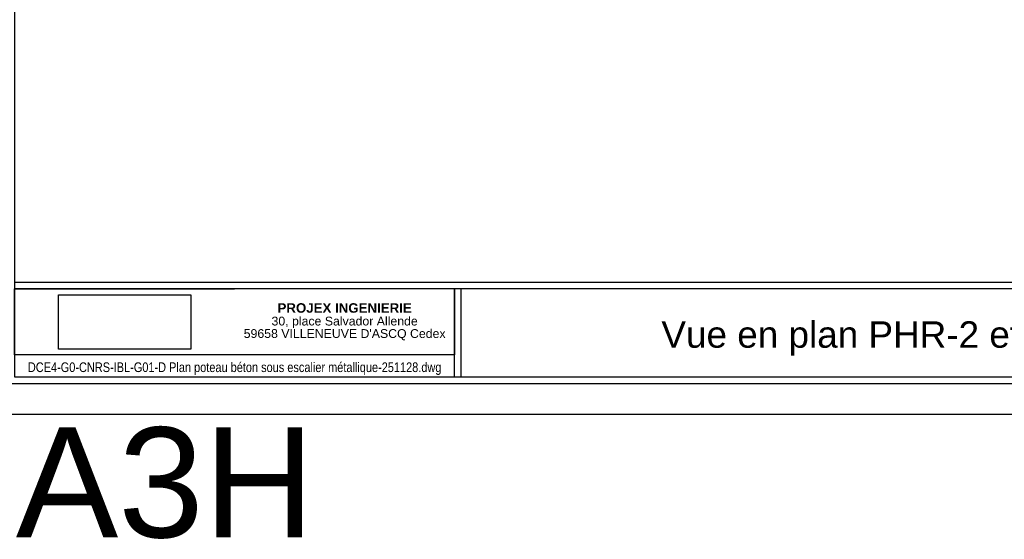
# Model space of a CAD drawing. Header units: centimetres. Extents: x -457644 to -429081, y -148214 to -140337.
# Tile 13 of 31: x -435284 to -433046, y -144250 to -143069. Entities that reach past the tile are written whole.
import ezdxf
from ezdxf.enums import TextEntityAlignment as Align

# ---------------------------------------------------------------- set-up
doc = ezdxf.new("R2010")
doc.units = ezdxf.units.CM
doc.header["$LTSCALE"] = 20
doc.layers.add('GO-1-ARMAT', color=7, linetype='Continuous')
doc.styles.add('Arial', font='arial.ttf')
doc.styles.add('StormACAD-Cartouches', font='sanss___.ttf')
picture_1 = doc.add_image_def('image1.png', size_in_pixel=(1695, 697))

# ---------------------------------------------------------------- blocks, each defined once
blk = doc.blocks.new('StormACAD-Cart-LogoDessin')
for p, q in [((0, -15), (0, 0)), ((0, 0), (50, 0))]:
    blk.add_line(p, q)
image = blk.add_image(picture_1, insert=(9.96, -13.72), size_in_units=(30.08, 12.37))
image.dxf.flags = 7
blk = doc.blocks.new('StormACAD-Cart-LogoTexte')
for p, q in [((0, 15), (0, 0)), ((0, 0), (-50, 0))]:
    blk.add_line(p, q)
at = {"insert": (-25, 7.5), "char_height": 2.7, "width": 55.4751, "attachment_point": 5, "line_spacing_factor": 0.85, "style": 'Arial'}
blk.add_mtext("\\pxqc;{\\fArial|b1|i0|c0|p34;\\H0.8x;PROJEX INGENIERIE\\P\\pq*;\\fArial|b0|i0|c0|p34;\\H0.92593x;30, place Salvador Allende\\P59658 VILLENEUVE D'ASCQ Cedex}", dxfattribs=at)
blk = doc.blocks.new('*U64')
at = {"color": 0, "linetype": 'ByBlock', "lineweight": -2}
for p, q in [((85, 300), (4115, 300)), ((4115, 285), (85, 285)), ((1085, 85), (1085, 285)), ((1100, 85), (1100, 285)), ((1055.8, 135), (85, 135))]:
    blk.add_line(p, q, dxfattribs=at)
for points in [[(0, 0), (4200, 0), (4200, 2970), (0, 2970)], [(70, 70), (4130, 70), (4130, 2900), (70, 2900)], [(85, 85), (4115, 85), (4115, 2885), (85, 2885)]]:
    blk.add_lwpolyline(points, close=True, dxfattribs=at)
at = {"color": 0, "linetype": 'ByBlock', "lineweight": -2, "xscale": 10, "yscale": 10, "zscale": 10}
for name, p in [('StormACAD-Cart-LogoDessin', (85, 285)), ('StormACAD-Cart-LogoTexte', (1085, 135))]:
    blk.add_blockref(name, p, dxfattribs=at)
at = {"color": 0, "linetype": 'ByBlock', "lineweight": -2, "style": 'StormACAD-Cartouches', "width": 0.825424}
blk.add_text('DCE4-G0-CNRS-IBL-G01-D Plan poteau béton sous escalier métallique-251128.dwg', height=22, dxfattribs=at).set_placement((115, 95.7), (1055, 95.7), align=Align.FIT)
at = {"color": 0, "linetype": 'ByBlock', "lineweight": -2, "style": 'StormACAD-Cartouches'}
blk.add_text('A3H', height=250, dxfattribs=at).set_placement((87.6, -30.2), align=Align.TOP_LEFT)
at = {"color": 0, "linetype": 'ByBlock', "lineweight": -2, "style": 'StormACAD-Cartouches', "flags": 8}
blk.add_attdef('NOTA_HAUT', text='', height=25, dxfattribs=at).set_placement((4105, 2875), align=Align.TOP_RIGHT)
for tag, p, height in [('NOTA_BAS', (95, 310), 25), ('TITRE_GAUCHE', (1110, 95), 35)]:
    blk.add_attdef(tag, p, '', height=height, dxfattribs=at)
for tag, p in [('TITRE_HAUT', (2100, 275)), ('SOUS_TITRE', (2100, 141))]:
    blk.add_attdef(tag, text='', height=35, dxfattribs=at).set_placement(p, align=Align.TOP_CENTER)
for tag, height, p in [('INDICE', 45, (4088.1, 248.2)), ('ECHELLE', 30, (4088.1, 195.9)), ('NP', 30, (4088.1, 150.9))]:
    blk.add_attdef(tag, text='', height=height, dxfattribs=at).set_placement(p, align=Align.MIDDLE_RIGHT)
for tag, height, p in [('TITRE', 60, (2100, 181.1)), ('NUMERO', 30, (3940.2, 150.9))]:
    blk.add_attdef(tag, text='', height=height, dxfattribs=at).set_placement(p, align=Align.MIDDLE_CENTER)
blk.add_attdef('TITRE_DROIT', text='', height=35, dxfattribs=at).set_placement((3090, 95), align=Align.RIGHT)

msp = doc.modelspace()

# ---------------------------------------------------------------- block references
at = {"layer": 'GO-1-ARMAT'}
ref = msp.add_blockref('*U64', (-435380.84, -143965.51), dxfattribs=at)
ref.add_attrib('TITRE', 'Vue en plan PHR-2 et PHR-1', dxfattribs={"layer": '0', "color": 0, "linetype": 'ByBlock', "lineweight": -2, "height": 60, "style": 'StormACAD-Cartouches'}).set_placement((-433280.84, -143784.44), align=Align.MIDDLE_CENTER)

doc.saveas('drawing.dxf')
